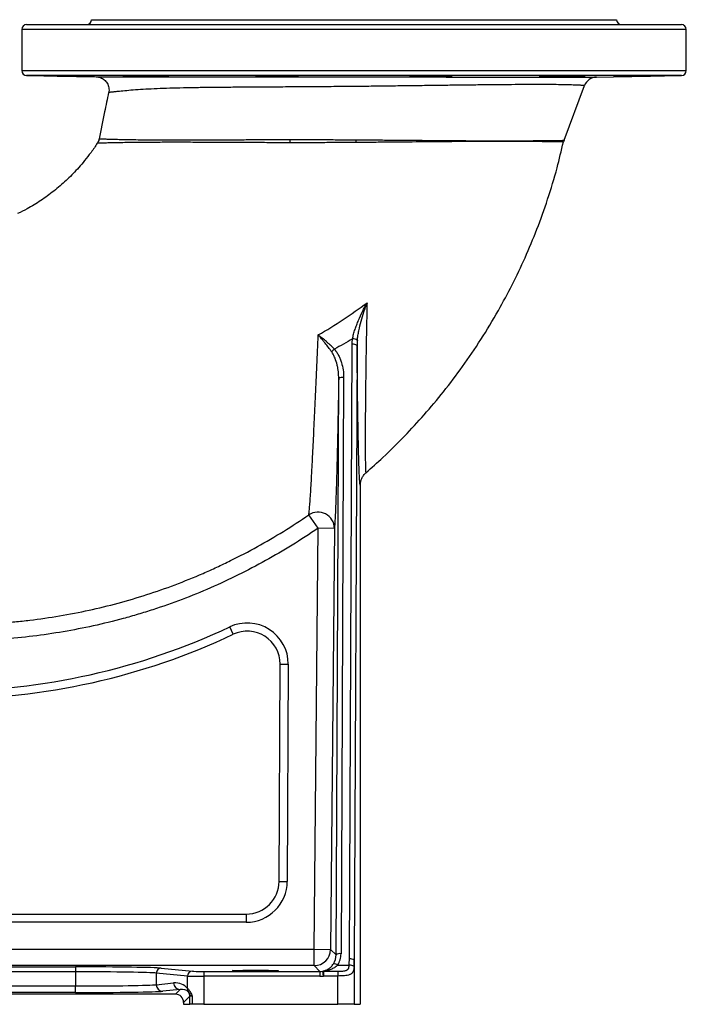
# Model space of a CAD drawing. Header units: millimetres. Extents: x 10 to 1715, y 7 to 2006.
# Tile 12 of 15: x 1308 to 1715, y 7 to 607. Entities that reach past the tile are written whole.
import ezdxf

# ---------------------------------------------------------------- set-up
doc = ezdxf.new("R2010")
doc.units = ezdxf.units.MM

msp = doc.modelspace()

# ---------------------------------------------------------------- linework, layer by layer
at = {"color": 7, "linetype": 'Continuous', "lineweight": 25}
for p, q in [((1352.04, 607.11), (1672.04, 607.11)), ((1309.54, 601.11), (1309.54, 576.06)), ((1312.54, 604.11), (1512.04, 604.11)), ((1512.04, 604.11), (1711.54, 604.11)), ((1714.54, 576.06), (1714.54, 601.11)), ((1312.49, 573.06), (1354.88, 572.32)), ((1381.26, 572.62), (1381.26, 572.93)), ((1456.43, 572.62), (1456.43, 572.94)), ((1477.65, 572.58), (1477.59, 572.62)), ((1567.66, 572.94), (1567.66, 572.62)), ((1642.82, 572.93), (1642.82, 572.62)), ((1659.85, 572.15), (1711.59, 573.06)), ((1640.02, 533.62), (1652.49, 566.96)), ((1362.58, 562.72), (1362.59, 562.72)), ((1509.21, 34.75), (1510.9, 409.29)), ((1513.9, 408.54), (1512.21, 34)), ((1501.12, 37.2), (1502.7, 388.37)), ((1505.7, 389.09), (1504.12, 37.93)), ((1515.88, 323.48), (1515.88, 7.11)), ((1490.09, 297.23), (1484.49, 305.38)), ((1487.77, 40.67), (1490.09, 297.23)), ((1500.08, 297.14), (1490.09, 297.23)), ((1500.08, 297.14), (1497.77, 40.58)), ((1438.45, 232.57), (1436.32, 237.1)), ((1466.38, 82.02), (1466.97, 214.39)), ((1466.97, 214.39), (1471.97, 214.37)), ((1471.97, 214.37), (1471.38, 82)), ((1466.38, 82.02), (1471.38, 82)), ((1184.77, 62.11), (1446.38, 62.11)), ((1446.38, 62.11), (1446.38, 57.11)), ((1446.38, 57.11), (1184.77, 57.11)), ((1123.33, 40.67), (1487.77, 40.67)), ((1487.77, 40.67), (1497.77, 40.58)), ((1487.77, 30.67), (1487.77, 40.67)), ((1497.77, 40.58), (1501.12, 37.2)), ((1487.77, 30.67), (1120.4, 30.67)), ((1491.26, 27.16), (1487.77, 30.67)), ((1502.02, 30.88), (1509.12, 30.88)), ((1512.21, 34), (1512.21, 7.11)), ((1181.77, 29.91), (1342.31, 29.91)), ((1342.31, 26.91), (1181.77, 26.91)), ((1342.31, 29.91), (1342.31, 26.91)), ((1342.31, 26.91), (1342.31, 18.29)), ((1410.58, 24.26), (1391.55, 26.14)), ((1391.55, 26.14), (1391.55, 19.07)), ((1394.51, 29.14), (1413.54, 27.26)), ((1410.58, 16.71), (1410.58, 24.26)), ((1420.43, 27.16), (1491.26, 27.16)), ((1420.43, 27.16), (1420.43, 24.16)), ((1491.26, 24.16), (1420.43, 24.16)), ((1420.43, 24.16), (1420.43, 7.11)), ((1491.26, 27.16), (1491.26, 24.16)), ((1493.47, 24.35), (1492.96, 27.31)), ((1493.47, 27.27), (1493.47, 24.35)), ((1493.47, 27.27), (1502.21, 27.27)), ((1502.21, 24.35), (1493.47, 24.35)), ((1502.21, 27.27), (1502.21, 24.35)), ((1502.21, 7.11), (1502.21, 24.35)), ((1181.77, 18.29), (1342.31, 18.29)), ((1342.31, 14.29), (1342.31, 18.29)), ((1391.55, 19.07), (1402.11, 20.11)), ((1403.2, 13.27), (1120.88, 13.27)), ((1342.31, 14.29), (1181.77, 14.29)), ((1406.05, 16.11), (1395.49, 15.07)), ((1403.2, 13.27), (1406.05, 16.11)), ((1413.43, 12.12), (1413.43, 7.11)), ((1411.93, 12), (1408.2, 8.27)), ((1408.2, 8.27), (1408.2, 7.11)), ((1408.2, 7.11), (1411.93, 7.11)), ((1411.93, 7.11), (1411.93, 12)), ((1413.43, 7.11), (1411.93, 7.11)), ((1420.43, 7.11), (1413.43, 7.11)), ((1420.43, 7.11), (1502.21, 7.11)), ((1512.21, 7.11), (1502.21, 7.11)), ((1512.21, 7.11), (1515.88, 7.11))]:
    msp.add_line(p, q, dxfattribs=at)
at = {"color": 8, "linetype": 'Continuous', "lineweight": 25}
for p, q in [((1512.04, 601.11), (1309.54, 601.11)), ((1714.54, 601.11), (1512.04, 601.11)), ((1309.54, 576.06), (1512.04, 576.06)), ((1512.04, 576.06), (1714.54, 576.06)), ((1512.04, 573.06), (1312.49, 573.06)), ((1711.59, 573.06), (1512.04, 573.06))]:
    msp.add_line(p, q, dxfattribs=at)
at = {"color": 7, "linetype": 'Continuous', "lineweight": 25, "flags": 128}
for points in [[(1354.89, 572.32), (1355.25, 572.32), (1356.97, 572.31), (1359.94, 572.3), (1364.06, 572.29), (1369.26, 572.28), (1375.59, 572.27), (1382.96, 572.27), (1390.99, 572.26), (1399.94, 572.25), (1409.92, 572.25), (1420.76, 572.24), (1431.73, 572.24), (1443.37, 572.24), (1455.78, 572.23), (1468.73, 572.23), (1481.01, 572.22), (1493.67, 572.22), (1506.53, 572.21), (1519.6, 572.2), (1531.88, 572.2), (1544.17, 572.19), (1556.29, 572.19), (1568.23, 572.18), (1579.41, 572.18), (1590.25, 572.17), (1600.6, 572.17), (1610.42, 572.16), (1619.33, 572.16), (1627.59, 572.15), (1635.06, 572.15), (1641.71, 572.15), (1647.28, 572.15), (1651.93, 572.15), (1655.58, 572.15), (1658.17, 572.15), (1659.42, 572.15), (1659.85, 572.15), (1659.85, 572.15)], [(1478.15, 572.68), (1478.16, 572.7), (1477.83, 572.74), (1477.14, 572.77), (1476.11, 572.81), (1474.39, 572.85), (1472.72, 572.88), (1470.83, 572.91), (1468.78, 572.93), (1466.63, 572.95), (1464.44, 572.96), (1462.28, 572.96), (1460.19, 572.96), (1458.25, 572.95), (1456.5, 572.94), (1455, 572.92), (1453.79, 572.89), (1452.91, 572.87), (1452.37, 572.83), (1452.19, 572.8), (1452.39, 572.76), (1452.95, 572.72), (1453.86, 572.68), (1455.08, 572.65), (1456.43, 572.62), (1456.43, 572.62)], [(1571.84, 572.8), (1571.86, 572.81), (1571.52, 572.85), (1570.83, 572.88), (1569.8, 572.9), (1568.08, 572.93), (1566.41, 572.95), (1564.52, 572.96), (1562.47, 572.96), (1560.33, 572.96), (1558.14, 572.95), (1555.97, 572.93), (1553.88, 572.92), (1551.94, 572.89), (1550.2, 572.86), (1548.7, 572.83), (1547.49, 572.79), (1546.6, 572.76), (1546.06, 572.72), (1545.89, 572.68), (1546.49, 572.62), (1546.49, 572.62)]]:
    msp.add_lwpolyline(points, dxfattribs=at)
at = {"color": 7, "linetype": 'Continuous', "lineweight": 25}
for centre, radius, start, end in [((1349.04, 607.11), 3, 270, 0), ((1675.04, 607.11), 3, 180, 270), ((1312.54, 601.11), 3, 90, 180), ((1711.54, 601.11), 3, 0, 90), ((1312.54, 576.06), 3, 180, 269), ((1711.54, 576.06), 3, 271, 0), ((1659.98, 564.15), 8, 91, 159.48975), ((1435.86, 532.96), 37.19, 358.73873, 1.67932), ((1611.87, 531.07), 98.81, 178.34895, 179.30489), ((1573.37, 531.61), 21.11, 174.58675, 177.28444), ((1647.51, 530.81), 8, 159.48984, 167.23214), ((1511.57, 405.6), 3.75, 51.63047, 100.30609), ((1511.09, 407.68), 5.01, 53.68586, 89.74126), ((1508.87, 395.61), 13.85, 129.36885, 138.90502), ((1505, 385.41), 3.74, 79.19984, 127.89098), ((1490.05, 297.04), 10.03, 0.60828, 123.69428), ((1262.04, 607.11), 409, 270, 295.2208), ((1446.97, 214.48), 25, 359.74191, 115.2208), ((1446.97, 214.48), 20, 359.74191, 115.2208), ((1262.04, 607.11), 414, 270, 295.2208), ((1446.38, 82.11), 20, 270, 359.74191), ((1446.38, 82.11), 25, 270, 359.74191), ((1487.77, 40.67), 10, 270.02021, 359.46362), ((1503.42, 34.25), 3.74, 79.19984, 127.89098), ((1499.64, 28.16), 3.62, 48.77201, 91.91678), ((1509.49, 26.1), 4.79, 57.21371, 94.37422), ((1509.88, 31.06), 3.75, 51.63047, 100.30609), ((1394.54, 26.16), 2.99, 90.64059, 180.22778), ((1413.57, 24.27), 2.99, 90.64059, 180.22778), ((1493.13, 26.11), 1.21, 73.41737, 97.94852), ((1395.54, 19.05), 3.98, 179.77222, 269.35941), ((1406.09, 20.1), 3.98, 179.77222, 269.35941), ((1414.33, 16.55), 3.75, 177.52012, 211.40977), ((1413.01, 13.34), 1.27, 120.39839, 179.49586), ((1406.93, 12), 5, 0.01777, 15.69109)]:
    msp.add_arc(centre, radius, start, end, dxfattribs=at)
for centre, major_axis, ratio, start_param, end_param in [((1491.12, 37.3), (-4.03, 9.23), 0.991432, 3.722903, 4.294475), ((1491.12, 38.05), (-5.18, 12), 0.993448, 3.726138, 4.29771), ((1502.21, 35.23), (0, 27.12), 0.258065, 4.551413, 4.694936), ((1502.21, 34.48), (0, 27.12), 0.368664, 4.551413, 4.694936), ((1342.31, 28.98), (53, 0), 0.017455, 0.174533, 1.570796), ((1342.31, 25.98), (50, 0), 0.018502, 0.174533, 1.570796), ((1420.43, 24.28), (10, 0), 0.012219, 3.316126, 4.712389), ((1420.43, 27.28), (7, 0), 0.017455, 3.316126, 4.712389), ((1491.25, 37.16), (-7.04, 7.11), 0.999517, 2.36087, 2.531946), ((1491.25, 37.16), (9.15, -9.24), 0.999698, 5.502463, 5.673539), ((1342.31, 19.23), (50, 0), 0.018851, 4.712389, 6.108652), ((1402.11, 11.11), (9.32, 4.16), 0.862813, 0.190008, 1.203186), ((1342.31, 15.23), (54, 0), 0.017455, 4.712389, 6.108652), ((1403.2, 8.27), (-3.54, -3.54), 0.999695, 2.356347, 3.926839), ((1406.04, 11.11), (5.63, 2.64), 0.774671, 0.208545, 1.221724), ((1416.93, 12), (5, 0), 0.03491, 2.346895, 3.124139)]:
    msp.add_ellipse(centre, major_axis=major_axis, ratio=ratio, start_param=start_param, end_param=end_param, dxfattribs=at)
msp.add_ellipse((1452.04, 27.63), major_axis=(14, 0), ratio=0.017455, dxfattribs=at)
for points, knots in [([(1346.81, 572.62), (1346.41, 572.63), (1345.99, 572.63), (1345.1, 572.65), (1344.63, 572.66), (1343.9, 572.68), (1343.65, 572.68), (1343.14, 572.69), (1342.88, 572.7), (1342.08, 572.71), (1341.54, 572.72), (1340.44, 572.74), (1339.88, 572.75), (1338.73, 572.77), (1338.15, 572.78), (1336.99, 572.8), (1336.41, 572.81), (1335.26, 572.83), (1334.69, 572.84), (1332.99, 572.87), (1331.92, 572.88), (1330.39, 572.9), (1329.9, 572.91), (1328.97, 572.92), (1328.53, 572.93), (1327.71, 572.93), (1327.32, 572.94), (1326.6, 572.95), (1326.28, 572.95), (1325.69, 572.95), (1325.44, 572.96), (1324.99, 572.96), (1324.8, 572.96), (1324.35, 572.96), (1324.2, 572.96), (1324.22, 572.95), (1324.38, 572.94), (1324.85, 572.93), (1325.04, 572.92), (1325.5, 572.91), (1325.77, 572.9), (1326.36, 572.89), (1326.69, 572.88), (1327.42, 572.86), (1327.81, 572.86), (1328.65, 572.84), (1329.09, 572.83), (1330.03, 572.81), (1330.52, 572.8), (1332.05, 572.77), (1333.13, 572.75), (1334.84, 572.72), (1335.41, 572.71), (1336.56, 572.69), (1337.14, 572.68), (1338.3, 572.66), (1338.88, 572.65), (1340.02, 572.63), (1340.58, 572.63), (1341.13, 572.62)], [0, 0, 0, 0, 0.03125, 0.03125, 0.0625, 0.0625, 0.078125, 0.078125, 0.09375, 0.09375, 0.125, 0.125, 0.15625, 0.15625, 0.1875, 0.1875, 0.21875, 0.21875, 0.25, 0.25, 0.3125, 0.3125, 0.34375, 0.34375, 0.375, 0.375, 0.40625, 0.40625, 0.4375, 0.4375, 0.46875, 0.46875, 0.5, 0.5, 0.5625, 0.5625, 0.625, 0.625, 0.65625, 0.65625, 0.6875, 0.6875, 0.71875, 0.71875, 0.75, 0.75, 0.78125, 0.78125, 0.8125, 0.8125, 0.875, 0.875, 0.90625, 0.90625, 0.9375, 0.9375, 0.96875, 0.96875, 1, 1, 1, 1]), ([(1341.13, 572.62), (1341.88, 572.6), (1342.63, 572.59), (1343.75, 572.57), (1344.13, 572.57), (1344.88, 572.55), (1345.25, 572.55), (1346.34, 572.53), (1347.05, 572.52), (1348.08, 572.5), (1348.41, 572.5), (1349.05, 572.49), (1349.36, 572.48), (1349.96, 572.47), (1350.25, 572.47), (1350.8, 572.46), (1351.06, 572.46), (1351.8, 572.45), (1352.23, 572.45), (1352.79, 572.44), (1352.95, 572.44), (1353.25, 572.44), (1353.38, 572.44), (1353.72, 572.44), (1353.87, 572.44), (1353.95, 572.44)], [0, 0, 0, 0, 0.125, 0.125, 0.1875, 0.1875, 0.25, 0.25, 0.375, 0.375, 0.4375, 0.4375, 0.5, 0.5, 0.5625, 0.5625, 0.625, 0.625, 0.75, 0.75, 0.8125, 0.8125, 0.875, 0.875, 1, 1, 1, 1]), ([(1353.87, 572.45), (1353.87, 572.45), (1353.85, 572.46), (1352.58, 572.5), (1350.55, 572.54), (1348.59, 572.58), (1347.13, 572.61), (1346.81, 572.62)], [0, 0, 0, 0, 0.195156, 0.471798, 0.64492, 0.92167, 1, 1, 1, 1]), ([(1355.24, 572.3), (1355.41, 572.29), (1355.95, 572.25), (1356.93, 572.04), (1358.14, 571.6), (1359.31, 570.93), (1360.36, 570.06), (1361.27, 569.01), (1362, 567.78), (1362.52, 566.39), (1362.76, 564.86), (1362.77, 563.62), (1362.59, 562.91), (1362.54, 562.73)], [0, 0, 0, 0, 0.0370429, 0.1203908, 0.2186028, 0.3193611, 0.4159482, 0.5160226, 0.6216769, 0.7301665, 0.8400664, 0.959774, 1, 1, 1, 1]), ([(1396.75, 572.62), (1396.69, 572.62), (1396.62, 572.63), (1396.45, 572.63), (1396.36, 572.64), (1396.06, 572.65), (1395.83, 572.66), (1395.29, 572.68), (1394.99, 572.69), (1394.31, 572.71), (1393.94, 572.72), (1393.34, 572.74), (1393.14, 572.74), (1392.71, 572.75), (1392.49, 572.76), (1391.82, 572.77), (1391.35, 572.78), (1390.61, 572.8), (1390.36, 572.8), (1389.85, 572.81), (1389.58, 572.82), (1388.78, 572.83), (1388.24, 572.84), (1387.13, 572.86), (1386.57, 572.86), (1385.71, 572.88), (1385.42, 572.88), (1384.84, 572.89), (1384.55, 572.89), (1383.68, 572.9), (1383.1, 572.91), (1382.24, 572.92), (1381.96, 572.92), (1381.39, 572.93), (1381.1, 572.93), (1379.69, 572.94), (1378.62, 572.95), (1377.36, 572.95), (1377.11, 572.95), (1376.63, 572.96), (1376.39, 572.96), (1375.7, 572.96), (1375.27, 572.96), (1374.65, 572.96), (1374.46, 572.96), (1374.07, 572.96), (1373.89, 572.96), (1373.36, 572.96), (1373.04, 572.95), (1372.47, 572.95), (1372.22, 572.95), (1371.78, 572.94), (1371.6, 572.93), (1371.31, 572.93), (1371.21, 572.92), (1371.08, 572.91), (1371.05, 572.9), (1371.08, 572.88), (1371.25, 572.87), (1371.74, 572.84), (1371.94, 572.83), (1372.41, 572.81), (1372.68, 572.8), (1373.29, 572.78), (1373.62, 572.77), (1374.36, 572.75), (1374.76, 572.74), (1375.6, 572.72), (1376.05, 572.71), (1376.99, 572.69), (1377.49, 572.68), (1379.03, 572.65), (1380.12, 572.63), (1381.26, 572.62)], [0, 0, 0, 0, 0.015625, 0.015625, 0.03125, 0.03125, 0.0625, 0.0625, 0.09375, 0.09375, 0.125, 0.125, 0.140625, 0.140625, 0.15625, 0.15625, 0.1875, 0.1875, 0.203125, 0.203125, 0.21875, 0.21875, 0.25, 0.25, 0.28125, 0.28125, 0.296875, 0.296875, 0.3125, 0.3125, 0.34375, 0.34375, 0.359375, 0.359375, 0.375, 0.375, 0.4375, 0.4375, 0.453125, 0.453125, 0.46875, 0.46875, 0.5, 0.5, 0.515625, 0.515625, 0.53125, 0.53125, 0.5625, 0.5625, 0.59375, 0.59375, 0.625, 0.625, 0.65625, 0.65625, 0.6875, 0.6875, 0.75, 0.75, 0.78125, 0.78125, 0.8125, 0.8125, 0.84375, 0.84375, 0.875, 0.875, 0.90625, 0.90625, 0.9375, 0.9375, 1, 1, 1, 1]), ([(1381.26, 572.62), (1381.64, 572.61), (1382.04, 572.6), (1382.89, 572.58), (1383.33, 572.57), (1384.23, 572.56), (1384.69, 572.55), (1385.64, 572.53), (1386.13, 572.53), (1387.61, 572.5), (1388.59, 572.49), (1390.58, 572.47), (1391.54, 572.46), (1392.92, 572.45), (1393.37, 572.45), (1394.23, 572.44), (1394.64, 572.44), (1395.42, 572.44), (1395.79, 572.44), (1396.49, 572.44), (1396.82, 572.44), (1397.41, 572.44), (1397.68, 572.44), (1398.16, 572.45), (1398.37, 572.45), (1398.91, 572.46), (1399.14, 572.47), (1399.24, 572.48)], [0, 0, 0, 0, 0.0625, 0.0625, 0.125, 0.125, 0.1875, 0.1875, 0.25, 0.25, 0.375, 0.375, 0.5, 0.5, 0.5625, 0.5625, 0.625, 0.625, 0.6875, 0.6875, 0.75, 0.75, 0.8125, 0.8125, 0.875, 0.875, 1, 1, 1, 1]), ([(1399.17, 572.5), (1399.16, 572.51), (1399.14, 572.54), (1398.03, 572.58), (1397.02, 572.61), (1396.75, 572.62)], [0, 0, 0, 0, 0.341856, 0.827183, 1, 1, 1, 1]), ([(1456.43, 572.62), (1456.64, 572.61), (1456.9, 572.6), (1457.51, 572.57), (1457.86, 572.56), (1458.65, 572.54), (1459.08, 572.53), (1460.01, 572.52), (1460.51, 572.51), (1461.57, 572.49), (1462.12, 572.48), (1463.26, 572.47), (1463.85, 572.46), (1465.06, 572.45), (1465.67, 572.45), (1466.9, 572.44), (1467.52, 572.44), (1468.75, 572.44), (1469.35, 572.44), (1470.52, 572.44), (1471.1, 572.44), (1472.21, 572.44), (1472.74, 572.45), (1473.73, 572.45), (1474.19, 572.46), (1475.06, 572.47), (1475.45, 572.48), (1476.15, 572.49), (1476.45, 572.5), (1476.98, 572.52), (1477.4, 572.54), (1477.63, 572.56), (1477.69, 572.57)], [0, 0, 0, 0, 0.0625, 0.0625, 0.125, 0.125, 0.1875, 0.1875, 0.25, 0.25, 0.3125, 0.3125, 0.375, 0.375, 0.4375, 0.4375, 0.5, 0.5, 0.5625, 0.5625, 0.625, 0.625, 0.6875, 0.6875, 0.75, 0.75, 0.8125, 0.8125, 0.875, 0.875, 0.9375, 1, 1, 1, 1]), ([(1477.59, 572.62), (1477.72, 572.62), (1477.83, 572.63), (1478.02, 572.64), (1478.08, 572.65), (1478.13, 572.66)], [0, 0, 0, 0, 0.5, 0.5, 1, 1, 1, 1]), ([(1546.49, 572.62), (1546.38, 572.6), (1546.33, 572.59), (1546.35, 572.57), (1546.42, 572.56), (1546.62, 572.54), (1546.7, 572.54), (1546.9, 572.53), (1547.01, 572.52), (1547.39, 572.51), (1547.7, 572.5), (1548.25, 572.49), (1548.44, 572.48), (1548.86, 572.47), (1549.09, 572.47), (1549.78, 572.46), (1550.29, 572.45), (1551.11, 572.45), (1551.39, 572.45), (1551.98, 572.44), (1552.28, 572.44), (1553.19, 572.44), (1553.83, 572.44), (1554.81, 572.44), (1555.15, 572.44), (1555.82, 572.44), (1556.15, 572.44), (1557.16, 572.44), (1557.84, 572.45), (1558.86, 572.45), (1559.2, 572.45), (1559.86, 572.46), (1560.51, 572.47), (1561.15, 572.47), (1561.78, 572.48), (1562.09, 572.49), (1563, 572.5), (1563.57, 572.51), (1564.37, 572.52), (1564.63, 572.53), (1565.12, 572.54), (1565.36, 572.54), (1566.03, 572.56), (1566.43, 572.57), (1567.13, 572.59), (1567.42, 572.6), (1567.66, 572.62)], [0, 0, 0, 0, 0.0625, 0.0625, 0.125, 0.125, 0.15625, 0.15625, 0.1875, 0.1875, 0.25, 0.25, 0.28125, 0.28125, 0.3125, 0.3125, 0.375, 0.375, 0.40625, 0.40625, 0.4375, 0.4375, 0.5, 0.5, 0.53125, 0.53125, 0.5625, 0.5625, 0.625, 0.625, 0.65625, 0.65625, 0.6875, 0.71875, 0.71875, 0.75, 0.75, 0.8125, 0.8125, 0.84375, 0.84375, 0.875, 0.875, 0.9375, 0.9375, 1, 1, 1, 1]), ([(1567.66, 572.62), (1567.95, 572.62), (1568.23, 572.63), (1568.77, 572.64), (1569.02, 572.65), (1569.73, 572.67), (1570.15, 572.68), (1570.68, 572.7), (1570.85, 572.71), (1571.13, 572.72), (1571.26, 572.73), (1571.59, 572.75), (1571.74, 572.76), (1571.82, 572.78)], [0, 0, 0, 0, 0.125, 0.125, 0.25, 0.25, 0.5, 0.5, 0.625, 0.625, 0.75, 0.75, 1, 1, 1, 1]), ([(1627.33, 572.62), (1627.11, 572.61), (1626.91, 572.6), (1626.52, 572.59), (1626.34, 572.59), (1625.85, 572.57), (1625.58, 572.56), (1625.14, 572.54), (1624.99, 572.53), (1624.84, 572.51), (1624.81, 572.51), (1624.78, 572.5), (1624.78, 572.49), (1624.83, 572.48), (1624.92, 572.47), (1625.15, 572.46), (1625.25, 572.46), (1625.46, 572.45), (1625.59, 572.45), (1626, 572.45), (1626.33, 572.44), (1626.9, 572.44), (1627.11, 572.44), (1627.54, 572.44), (1627.77, 572.44), (1628.49, 572.44), (1629.01, 572.44), (1629.85, 572.44), (1630.14, 572.44), (1630.74, 572.45), (1631.04, 572.45), (1631.97, 572.45), (1632.61, 572.46), (1633.61, 572.47), (1633.94, 572.47), (1634.61, 572.48), (1635.29, 572.49), (1635.96, 572.5), (1636.64, 572.51), (1636.98, 572.51), (1637.99, 572.53), (1638.65, 572.54), (1639.61, 572.55), (1639.93, 572.56), (1640.55, 572.57), (1640.86, 572.58), (1641.75, 572.59), (1642.3, 572.6), (1642.82, 572.62)], [0, 0, 0, 0, 0.03125, 0.03125, 0.0625, 0.0625, 0.125, 0.125, 0.1875, 0.1875, 0.21875, 0.21875, 0.25, 0.25, 0.3125, 0.3125, 0.34375, 0.34375, 0.375, 0.375, 0.4375, 0.4375, 0.46875, 0.46875, 0.5, 0.5, 0.5625, 0.5625, 0.59375, 0.59375, 0.625, 0.625, 0.6875, 0.6875, 0.71875, 0.71875, 0.75, 0.78125, 0.78125, 0.8125, 0.8125, 0.875, 0.875, 0.90625, 0.90625, 0.9375, 0.9375, 1, 1, 1, 1]), ([(1652.98, 572.9), (1652.99, 572.9), (1653.03, 572.91), (1652.71, 572.93), (1652.03, 572.95), (1650.9, 572.96), (1649.4, 572.96), (1647.58, 572.96), (1645.69, 572.95), (1643.63, 572.93), (1641.47, 572.91), (1639.27, 572.89), (1637.09, 572.86), (1635, 572.83), (1633.04, 572.79), (1631.29, 572.75), (1629.78, 572.71), (1628.57, 572.68), (1627.76, 572.64), (1627.46, 572.62), (1627.33, 572.62)], [0, 0, 0, 0, 0.023515, 0.081196, 0.13887, 0.196543, 0.268473, 0.326138, 0.383803, 0.441468, 0.499133, 0.556801, 0.61447, 0.672145, 0.729821, 0.787504, 0.845188, 0.902876, 0.960563, 1, 1, 1, 1]), ([(1642.82, 572.62), (1643.49, 572.63), (1644.13, 572.64), (1645.4, 572.66), (1646.02, 572.67), (1647.19, 572.7), (1647.74, 572.71), (1648.53, 572.72), (1648.78, 572.73), (1649.28, 572.74), (1649.52, 572.75), (1650.19, 572.77), (1650.6, 572.78), (1651.15, 572.79), (1651.32, 572.8), (1651.64, 572.81), (1651.8, 572.82), (1652.48, 572.84), (1652.83, 572.86), (1652.96, 572.88)], [0, 0, 0, 0, 0.125, 0.125, 0.25, 0.25, 0.375, 0.375, 0.4375, 0.4375, 0.5, 0.5, 0.625, 0.625, 0.6875, 0.6875, 0.75, 0.75, 1, 1, 1, 1]), ([(1677.28, 572.62), (1676.64, 572.6), (1676.03, 572.59), (1675.15, 572.58), (1674.87, 572.57), (1674.32, 572.56), (1674.06, 572.55), (1673.3, 572.54), (1672.83, 572.53), (1671.99, 572.51), (1671.62, 572.5), (1671.16, 572.49), (1671.02, 572.48), (1670.76, 572.47), (1670.65, 572.47), (1670.35, 572.46), (1670.22, 572.45), (1670.11, 572.45), (1670.08, 572.45), (1670.07, 572.44), (1670.08, 572.44), (1670.16, 572.44), (1670.28, 572.44), (1670.63, 572.44), (1670.87, 572.44), (1671.45, 572.44), (1671.8, 572.45), (1672.4, 572.45), (1672.61, 572.45), (1673.06, 572.46), (1673.3, 572.46), (1674.04, 572.47), (1674.57, 572.48), (1675.43, 572.49), (1675.73, 572.5), (1676.33, 572.51), (1676.95, 572.52), (1677.58, 572.53), (1678.23, 572.54), (1678.57, 572.54), (1679.57, 572.56), (1680.24, 572.57), (1681.25, 572.59), (1681.59, 572.59), (1682.27, 572.6), (1682.61, 572.61), (1682.95, 572.62)], [0, 0, 0, 0, 0.0625, 0.0625, 0.09375, 0.09375, 0.125, 0.125, 0.1875, 0.1875, 0.25, 0.25, 0.28125, 0.28125, 0.3125, 0.3125, 0.375, 0.375, 0.40625, 0.40625, 0.4375, 0.4375, 0.5, 0.5, 0.5625, 0.5625, 0.625, 0.625, 0.65625, 0.65625, 0.6875, 0.6875, 0.75, 0.75, 0.78125, 0.78125, 0.8125, 0.84375, 0.84375, 0.875, 0.875, 0.9375, 0.9375, 0.96875, 0.96875, 1, 1, 1, 1]), ([(1699.83, 572.95), (1699.84, 572.95), (1699.88, 572.96), (1699.55, 572.96), (1698.87, 572.96), (1697.75, 572.95), (1696.25, 572.93), (1694.42, 572.91), (1692.53, 572.89), (1690.47, 572.86), (1688.31, 572.82), (1686.11, 572.79), (1683.93, 572.75), (1681.84, 572.71), (1679.5, 572.67), (1678.12, 572.64), (1677.28, 572.62)], [0, 0, 0, 0, 0.0287991, 0.0990589, 0.1693128, 0.2395666, 0.3271729, 0.3974392, 0.4677056, 0.5379716, 0.6082377, 0.6785106, 0.7487836, 0.8190643, 0.889345, 1, 1, 1, 1]), ([(1682.95, 572.62), (1683.41, 572.62), (1683.88, 572.63), (1684.83, 572.65), (1685.3, 572.66), (1686.26, 572.67), (1686.74, 572.68), (1687.7, 572.7), (1688.18, 572.7), (1689.62, 572.73), (1690.55, 572.75), (1691.9, 572.77), (1692.34, 572.78), (1693.21, 572.8), (1693.62, 572.8), (1694.43, 572.82), (1694.81, 572.83), (1695.55, 572.84), (1695.9, 572.85), (1696.91, 572.87), (1697.5, 572.88), (1698.24, 572.9), (1698.47, 572.91), (1698.88, 572.92), (1699.06, 572.92), (1699.51, 572.93), (1699.71, 572.94), (1699.81, 572.95)], [0, 0, 0, 0, 0.0625, 0.0625, 0.125, 0.125, 0.1875, 0.1875, 0.25, 0.25, 0.375, 0.375, 0.4375, 0.4375, 0.5, 0.5, 0.5625, 0.5625, 0.625, 0.625, 0.75, 0.75, 0.8125, 0.8125, 0.875, 0.875, 1, 1, 1, 1]), ([(1362.49, 562.74), (1361.68, 558.8), (1359.76, 549.41), (1357.83, 540.02), (1356.71, 534.58)], [0, 0, 0, 0, 0.420106, 1, 1, 1, 1]), ([(1356.69, 534.59), (1356.61, 534.23), (1356.44, 533.41), (1356.04, 532.5), (1355.68, 531.99), (1355.59, 531.87)], [0, 0, 0, 0, 0.368758, 0.848529, 1, 1, 1, 1]), ([(1473.04, 534.05), (1479.64, 534.05), (1486.29, 534.04), (1494.63, 534.01), (1496.3, 534.01), (1499.65, 534), (1501.33, 533.99), (1506.36, 533.96), (1509.73, 533.94), (1513.1, 533.92)], [0, 0, 0, 0, 0.5, 0.5, 0.625, 0.625, 0.75, 0.75, 1, 1, 1, 1]), ([(1355.59, 531.87), (1355.31, 531.43), (1353.81, 529.01), (1350.92, 525.06), (1347.13, 520.24), (1343.55, 516.13), (1340.07, 512.47), (1335.37, 507.91), (1329.15, 502.57), (1321.22, 496.84), (1313.84, 492.25), (1308.99, 489.87), (1307.04, 488.91)], [0, 0, 0, 0, 0.0239, 0.129979, 0.223408, 0.304097, 0.378984, 0.453877, 0.603557, 0.752964, 0.900797, 1, 1, 1, 1]), ([(1513.07, 532.27), (1509.7, 532.25), (1506.34, 532.23), (1501.31, 532.2), (1499.63, 532.19), (1496.29, 532.18), (1494.62, 532.17), (1486.28, 532.14), (1479.65, 532.14), (1473.04, 532.14)], [0, 0, 0, 0, 0.25, 0.25, 0.375, 0.375, 0.5, 0.5, 1, 1, 1, 1]), ([(1552.28, 532.62), (1545.96, 532.56), (1539.53, 532.49), (1529.73, 532.4), (1526.44, 532.38), (1519.79, 532.32), (1516.44, 532.3), (1513.07, 532.27)], [0, 0, 0, 0, 0.5, 0.5, 0.75, 0.75, 1, 1, 1, 1]), ([(1513.1, 533.92), (1516.48, 533.9), (1519.84, 533.88), (1526.49, 533.83), (1529.79, 533.8), (1536.33, 533.75), (1539.57, 533.72), (1546, 533.66), (1549.19, 533.63), (1552.35, 533.61)], [0, 0, 0, 0, 0.25, 0.25, 0.5, 0.5, 0.75, 0.75, 1, 1, 1, 1]), ([(1519.27, 331.07), (1522.76, 334.14), (1530.87, 341.28), (1542.71, 353.06), (1555.03, 366.41), (1566.84, 380.54), (1578.41, 395.83), (1589.6, 412.32), (1599.66, 428.99), (1608.6, 445.65), (1616.46, 462.17), (1623.72, 479.55), (1630.25, 497.84), (1635.67, 515.58), (1638.4, 527.34), (1639.62, 532.6)], [0, 0, 0, 0, 0.0584309, 0.1358404, 0.209685, 0.2867986, 0.3671318, 0.4506211, 0.5371738, 0.6115933, 0.6881751, 0.767027, 0.8482799, 0.9320903, 1, 1, 1, 1]), ([(1639.71, 532.58), (1639.7, 532.58), (1639.56, 532.58), (1639.02, 532.6), (1638.61, 532.61), (1637.55, 532.63), (1636.89, 532.64), (1635.31, 532.66), (1634.4, 532.68), (1633.09, 532.7), (1632.83, 532.7), (1632.27, 532.71), (1631.99, 532.71), (1631.11, 532.72), (1630.5, 532.73), (1628.57, 532.76), (1627.17, 532.77), (1624.16, 532.8), (1622.54, 532.82), (1619.09, 532.84), (1617.26, 532.85), (1614.34, 532.87), (1613.33, 532.87), (1611.28, 532.88), (1610.22, 532.88), (1606.99, 532.89), (1604.74, 532.89), (1601.26, 532.89), (1600.08, 532.89), (1597.67, 532.89), (1596.45, 532.89), (1592.71, 532.88), (1590.14, 532.88), (1584.83, 532.86), (1582.1, 532.84), (1577.87, 532.82), (1576.44, 532.81), (1573.55, 532.79), (1572.09, 532.78), (1567.67, 532.74), (1564.67, 532.72), (1558.56, 532.67), (1555.45, 532.64), (1552.28, 532.62)], [0, 0, 0, 0, 0.0625, 0.0625, 0.125, 0.125, 0.1875, 0.1875, 0.25, 0.25, 0.265625, 0.265625, 0.28125, 0.28125, 0.3125, 0.3125, 0.375, 0.375, 0.4375, 0.4375, 0.5, 0.5, 0.53125, 0.53125, 0.5625, 0.5625, 0.625, 0.625, 0.65625, 0.65625, 0.6875, 0.6875, 0.75, 0.75, 0.8125, 0.8125, 0.84375, 0.84375, 0.875, 0.875, 0.9375, 0.9375, 1, 1, 1, 1]), ([(1552.35, 533.61), (1555.52, 533.58), (1558.63, 533.55), (1564.71, 533.5), (1567.69, 533.48), (1573.53, 533.43), (1576.39, 533.42), (1580.58, 533.39), (1581.96, 533.38), (1584.69, 533.37), (1586.04, 533.36), (1588.71, 533.35), (1590.03, 533.34), (1592.64, 533.33), (1593.92, 533.33), (1596.44, 533.33), (1597.68, 533.33), (1600.1, 533.32), (1601.29, 533.32), (1604.78, 533.32), (1607.02, 533.33), (1610.23, 533.33), (1611.27, 533.34), (1613.32, 533.35), (1614.31, 533.35), (1617.24, 533.36), (1619.09, 533.37), (1621.29, 533.39), (1621.72, 533.39), (1622.57, 533.4), (1622.99, 533.4), (1624.23, 533.41), (1625.02, 533.42), (1627.31, 533.44), (1628.72, 533.46), (1631.3, 533.48), (1632.47, 533.5), (1634.56, 533.53), (1635.49, 533.54), (1636.7, 533.56), (1637.07, 533.56), (1637.75, 533.58), (1638.06, 533.58), (1638.89, 533.6), (1639.31, 533.6), (1639.87, 533.61), (1640.01, 533.62), (1640.02, 533.62)], [0, 0, 0, 0, 0.0625, 0.0625, 0.125, 0.125, 0.1875, 0.1875, 0.21875, 0.21875, 0.25, 0.25, 0.28125, 0.28125, 0.3125, 0.3125, 0.34375, 0.34375, 0.375, 0.375, 0.4375, 0.4375, 0.46875, 0.46875, 0.5, 0.5, 0.5625, 0.5625, 0.578125, 0.578125, 0.59375, 0.59375, 0.625, 0.625, 0.6875, 0.6875, 0.75, 0.75, 0.8125, 0.8125, 0.84375, 0.84375, 0.875, 0.875, 0.9375, 0.9375, 1, 1, 1, 1]), ([(1490.27, 415.01), (1495.42, 417.97), (1500.48, 421.09), (1510.38, 427.64), (1515.22, 431.07), (1519.95, 434.64)], [0, 0, 0, 0, 0.5, 0.5, 1, 1, 1, 1]), ([(1511.11, 412.69), (1511.3, 413.64), (1511.53, 414.59), (1512.05, 416.48), (1512.34, 417.41), (1512.97, 419.28), (1513.31, 420.21), (1514.02, 422.06), (1514.4, 422.99), (1515.57, 425.74), (1516.4, 427.55), (1517.69, 430.23), (1518.13, 431.11), (1518.81, 432.44), (1519.03, 432.88), (1519.38, 433.54), (1519.49, 433.76), (1519.72, 434.2), (1519.84, 434.42), (1519.95, 434.64)], [0, 0, 0, 0, 0.125, 0.125, 0.25, 0.25, 0.375, 0.375, 0.5, 0.5, 0.75, 0.75, 0.875, 0.875, 0.9375, 0.9375, 0.96875, 0.96875, 1, 1, 1, 1]), ([(1514.06, 411.71), (1514.16, 412.71), (1514.29, 413.69), (1514.61, 415.65), (1514.79, 416.62), (1515.4, 419.53), (1515.88, 421.45), (1516.92, 425.27), (1517.49, 427.17), (1518.38, 429.99), (1518.69, 430.93), (1519.15, 432.32), (1519.31, 432.79), (1519.55, 433.48), (1519.63, 433.71), (1519.79, 434.18), (1519.87, 434.41), (1519.95, 434.64)], [0, 0, 0, 0, 0.125, 0.125, 0.25, 0.25, 0.5, 0.5, 0.75, 0.75, 0.875, 0.875, 0.9375, 0.9375, 0.96875, 0.96875, 1, 1, 1, 1]), ([(1519.95, 434.64), (1519.88, 431.39), (1519.82, 428.17), (1519.69, 421.79), (1519.63, 418.63), (1519.46, 409.24), (1519.35, 403.18), (1519.18, 391.48), (1519.1, 385.84), (1518.98, 375.04), (1518.94, 369.87), (1518.88, 360.1), (1518.86, 355.61), (1518.86, 349.52), (1518.86, 347.6), (1518.87, 344.9), (1518.88, 344.03), (1518.89, 342.36), (1518.89, 341.55), (1518.91, 339.24), (1518.93, 337.86), (1518.97, 335.44), (1519, 334.39), (1519.05, 333.11), (1519.06, 332.74), (1519.09, 332.25), (1519.1, 332.1), (1519.12, 331.82), (1519.14, 331.7), (1519.19, 331.16), (1519.25, 330.96), (1519.31, 331.02)], [0, 0, 0, 0, 0.0625, 0.0625, 0.125, 0.125, 0.25, 0.25, 0.375, 0.375, 0.5, 0.5, 0.625, 0.625, 0.6875, 0.6875, 0.71875, 0.71875, 0.75, 0.75, 0.8125, 0.8125, 0.875, 0.875, 0.90625, 0.90625, 0.921875, 0.921875, 0.9375, 0.9375, 1, 1, 1, 1]), ([(1484.49, 305.38), (1484.57, 306.04), (1484.67, 306.88), (1484.87, 308.87), (1484.97, 310.02), (1485.18, 312.62), (1485.28, 314.05), (1485.5, 317.14), (1485.6, 318.79), (1485.93, 324.08), (1486.15, 328.02), (1486.44, 333.43), (1486.5, 334.53), (1486.62, 336.77), (1486.68, 337.91), (1486.85, 341.38), (1486.97, 343.76), (1487.33, 351.09), (1487.57, 356.24), (1487.95, 364.32), (1488.07, 367.08), (1488.33, 372.71), (1488.46, 375.59), (1488.87, 384.32), (1489.14, 390.28), (1489.7, 402.46), (1489.98, 408.68), (1490.27, 415.01)], [0, 0, 0, 0, 0.0625, 0.0625, 0.125, 0.125, 0.1875, 0.1875, 0.25, 0.25, 0.375, 0.375, 0.40625, 0.40625, 0.4375, 0.4375, 0.5, 0.5, 0.625, 0.625, 0.6875, 0.6875, 0.75, 0.75, 0.875, 0.875, 1, 1, 1, 1]), ([(1498.43, 404.71), (1497.78, 405.63), (1497.11, 406.53), (1495.75, 408.3), (1495.05, 409.17), (1494.01, 410.46), (1493.66, 410.89), (1492.97, 411.74), (1492.62, 412.16), (1491.94, 412.99), (1491.6, 413.39), (1491.1, 414), (1490.93, 414.21), (1490.68, 414.51), (1490.6, 414.61), (1490.43, 414.81), (1490.35, 414.91), (1490.27, 415.01)], [0, 0, 0, 0, 0.25, 0.25, 0.5, 0.5, 0.625, 0.625, 0.75, 0.75, 0.875, 0.875, 0.9375, 0.9375, 0.96875, 0.96875, 1, 1, 1, 1]), ([(1500.08, 406.32), (1499.33, 407.13), (1498.53, 407.91), (1497.32, 409.05), (1496.9, 409.43), (1496.07, 410.18), (1495.65, 410.55), (1494.39, 411.64), (1493.55, 412.34), (1492.31, 413.36), (1491.9, 413.69), (1491.28, 414.19), (1491.08, 414.36), (1490.67, 414.68), (1490.47, 414.85), (1490.27, 415.01)], [0, 0, 0, 0, 0.25, 0.25, 0.375, 0.375, 0.5, 0.5, 0.75, 0.75, 0.875, 0.875, 0.9375, 0.9375, 1, 1, 1, 1]), ([(1514.99, 338.07), (1514.99, 338.14), (1514.93, 339.83), (1514.83, 343.84), (1514.67, 350.65), (1514.51, 358.92), (1514.35, 368.7), (1514.2, 379.3), (1514.08, 389.67), (1513.98, 399.45), (1513.93, 405.51), (1513.9, 408.54)], [0, 0, 0, 0, 0.004204, 0.113393, 0.222597, 0.361593, 0.500612, 0.643555, 0.786517, 0.893256, 1, 1, 1, 1]), ([(1502.7, 388.37), (1502.71, 389.8), (1502.64, 391.22), (1502.4, 393.35), (1502.3, 394.06), (1502.05, 395.47), (1501.91, 396.17), (1501.41, 398.24), (1500.99, 399.6), (1500.18, 401.58), (1499.88, 402.24), (1499.22, 403.51), (1498.85, 404.13), (1498.43, 404.71)], [0, 0, 0, 0, 0.25, 0.25, 0.375, 0.375, 0.5, 0.5, 0.75, 0.75, 0.875, 0.875, 1, 1, 1, 1]), ([(1500.08, 406.32), (1500.6, 405.73), (1501.07, 405.11), (1501.93, 403.82), (1502.32, 403.15), (1502.85, 402.12), (1503.02, 401.77), (1503.34, 401.07), (1503.49, 400.71), (1503.92, 399.63), (1504.17, 398.9), (1504.84, 396.7), (1505.17, 395.21), (1505.6, 392.18), (1505.71, 390.63), (1505.7, 389.09)], [0, 0, 0, 0, 0.125, 0.125, 0.25, 0.25, 0.3125, 0.3125, 0.375, 0.375, 0.5, 0.5, 0.75, 0.75, 1, 1, 1, 1]), ([(1502.7, 388.37), (1502.61, 382.94), (1502.52, 377.65), (1502.32, 367.39), (1502.22, 362.4), (1502.02, 352.77), (1501.91, 348.11), (1501.75, 341.38), (1501.7, 339.18), (1501.61, 335.96), (1501.59, 334.89), (1501.53, 332.79), (1501.5, 331.75), (1501.36, 326.64), (1501.25, 322.83), (1501.02, 315.8), (1500.9, 312.57), (1500.75, 308.95), (1500.72, 308.25), (1500.67, 306.88), (1500.64, 306.22), (1500.55, 304.32), (1500.49, 303.15), (1500.37, 301.03), (1500.31, 300.08), (1500.2, 298.43), (1500.14, 297.72), (1500.08, 297.14)], [0, 0, 0, 0, 0.125, 0.125, 0.25, 0.25, 0.375, 0.375, 0.4375, 0.4375, 0.46875, 0.46875, 0.5, 0.5, 0.625, 0.625, 0.75, 0.75, 0.78125, 0.78125, 0.8125, 0.8125, 0.875, 0.875, 0.9375, 0.9375, 1, 1, 1, 1]), ([(1515.88, 323.48), (1515.88, 324.19), (1515.96, 324.9), (1516.18, 325.94), (1516.28, 326.28), (1516.5, 326.96), (1516.63, 327.29), (1517.07, 328.26), (1517.43, 328.87), (1518.07, 329.73), (1518.3, 330.01), (1518.66, 330.4), (1518.79, 330.53), (1519.05, 330.78), (1519.18, 330.9), (1519.31, 331.02)], [0, 0, 0, 0, 0.25, 0.25, 0.375, 0.375, 0.5, 0.5, 0.75, 0.75, 0.875, 0.875, 0.9375, 0.9375, 1, 1, 1, 1]), ([(1203.83, 238.52), (1216.13, 238.52), (1228.43, 238.52), (1246.88, 238.52), (1253.03, 238.52), (1260.71, 238.52), (1262.25, 238.52), (1265.32, 238.52), (1266.86, 238.52), (1269.94, 238.52), (1271.47, 238.53), (1274.55, 238.56), (1276.08, 238.58), (1283.77, 238.75), (1289.91, 239.03), (1299.12, 239.68), (1302.19, 239.93), (1308.33, 240.51), (1311.38, 240.84), (1326.62, 242.65), (1338.65, 244.68), (1362.42, 249.87), (1374.15, 253.03), (1397.31, 260.49), (1408.74, 264.8), (1422.84, 270.92), (1425.65, 272.18), (1431.24, 274.77), (1434.01, 276.1), (1442.29, 280.18), (1447.74, 283.03), (1458.49, 288.97), (1463.79, 292.07), (1474.25, 298.53), (1479.4, 301.89), (1484.49, 305.38)], [0, 0, 0, 0, 0.125, 0.125, 0.1875, 0.1875, 0.203125, 0.203125, 0.21875, 0.21875, 0.234375, 0.234375, 0.25, 0.25, 0.3125, 0.3125, 0.34375, 0.34375, 0.375, 0.375, 0.5, 0.5, 0.625, 0.625, 0.75, 0.75, 0.78125, 0.78125, 0.8125, 0.8125, 0.875, 0.875, 0.9375, 0.9375, 1, 1, 1, 1]), ([(1490.09, 297.23), (1484.89, 293.66), (1479.63, 290.23), (1468.97, 283.64), (1463.57, 280.49), (1452.64, 274.45), (1447.12, 271.55), (1435.94, 266.02), (1430.29, 263.39), (1413.14, 255.9), (1401.44, 251.45), (1386.47, 246.59), (1383.46, 245.66), (1377.43, 243.86), (1374.41, 243), (1365.33, 240.54), (1359.26, 239.05), (1340.98, 235.03), (1328.71, 232.95), (1304.02, 229.95), (1291.6, 229.04), (1277.53, 228.69), (1275.97, 228.65), (1272.84, 228.61), (1271.27, 228.6), (1268.13, 228.6), (1266.57, 228.6), (1263.43, 228.6), (1261.86, 228.6), (1254.02, 228.6), (1247.75, 228.6), (1228.93, 228.6), (1216.38, 228.6), (1203.83, 228.6)], [0, 0, 0, 0, 0.0625, 0.0625, 0.125, 0.125, 0.1875, 0.1875, 0.25, 0.25, 0.375, 0.375, 0.40625, 0.40625, 0.4375, 0.4375, 0.5, 0.5, 0.625, 0.625, 0.75, 0.75, 0.765625, 0.765625, 0.78125, 0.78125, 0.796875, 0.796875, 0.8125, 0.8125, 0.875, 0.875, 1, 1, 1, 1]), ([(1492.96, 27.31), (1493.55, 27.42), (1494.13, 27.59), (1495.27, 28.04), (1495.84, 28.32), (1496.68, 28.86), (1496.96, 29.05), (1497.51, 29.48), (1497.78, 29.72), (1498.3, 30.23), (1498.56, 30.5), (1499.05, 31.11), (1499.29, 31.43), (1499.51, 31.77)], [0, 0, 0, 0, 0.25, 0.25, 0.5, 0.5, 0.625, 0.625, 0.75, 0.75, 0.875, 0.875, 1, 1, 1, 1]), ([(1502.02, 30.88), (1501.72, 30.59), (1501.4, 30.32), (1500.75, 29.83), (1500.41, 29.61), (1499.72, 29.19), (1499.37, 29), (1498.65, 28.66), (1498.29, 28.5), (1497.21, 28.08), (1496.47, 27.85), (1494.98, 27.49), (1494.23, 27.36), (1493.47, 27.27)], [0, 0, 0, 0, 0.125, 0.125, 0.25, 0.25, 0.375, 0.375, 0.5, 0.5, 0.75, 0.75, 1, 1, 1, 1]), ([(1502.21, 27.27), (1503.04, 27.27), (1503.85, 27.29), (1505.04, 27.37), (1505.44, 27.41), (1506.2, 27.52), (1506.57, 27.59), (1507.09, 27.74), (1507.26, 27.8), (1507.58, 27.94), (1507.73, 28.02), (1508.01, 28.19), (1508.15, 28.3), (1508.38, 28.52), (1508.48, 28.65), (1508.66, 28.92), (1508.74, 29.07), (1508.87, 29.39), (1508.92, 29.56), (1509.05, 30.09), (1509.1, 30.48), (1509.12, 30.88)], [0, 0, 0, 0, 0.25, 0.25, 0.375, 0.375, 0.5, 0.5, 0.5625, 0.5625, 0.625, 0.625, 0.6875, 0.6875, 0.75, 0.75, 0.8125, 0.8125, 0.875, 0.875, 1, 1, 1, 1]), ([(1512.08, 30.13), (1512.05, 29.49), (1511.98, 28.91), (1511.82, 28.11), (1511.76, 27.86), (1511.6, 27.39), (1511.51, 27.17), (1511.3, 26.76), (1511.18, 26.57), (1510.9, 26.22), (1510.75, 26.06), (1510.42, 25.77), (1510.24, 25.64), (1509.84, 25.4), (1509.63, 25.3), (1508.96, 25.01), (1508.45, 24.87), (1507.35, 24.65), (1506.77, 24.57), (1505.84, 24.48), (1505.52, 24.45), (1504.88, 24.41), (1504.55, 24.4), (1503.56, 24.36), (1502.89, 24.35), (1502.21, 24.35)], [0, 0, 0, 0, 0.125, 0.125, 0.1875, 0.1875, 0.25, 0.25, 0.3125, 0.3125, 0.375, 0.375, 0.4375, 0.4375, 0.5, 0.5, 0.625, 0.625, 0.75, 0.75, 0.8125, 0.8125, 0.875, 0.875, 1, 1, 1, 1]), ([(1410.58, 16.71), (1410.66, 16.65), (1410.76, 16.57), (1411.01, 16.33), (1411.16, 16.18), (1411.49, 15.81), (1411.66, 15.59), (1411.93, 15.2), (1412.02, 15.06), (1412.2, 14.76), (1412.29, 14.6), (1412.37, 14.43)], [0, 0, 0, 0, 0.25, 0.25, 0.5, 0.5, 0.75, 0.75, 0.875, 0.875, 1, 1, 1, 1]), ([(1411.74, 13.35), (1411.69, 13.55), (1411.62, 13.71), (1411.5, 14.01), (1411.43, 14.13), (1411.32, 14.32), (1411.27, 14.4), (1411.19, 14.52), (1411.16, 14.57), (1411.13, 14.6)], [0, 0, 0, 0, 0.25, 0.25, 0.5, 0.5, 0.75, 0.75, 1, 1, 1, 1]), ([(1411.74, 13.35), (1411.82, 13.12), (1412, 12.91), (1412.42, 12.61), (1412.59, 12.51), (1412.87, 12.36), (1412.98, 12.31), (1413.14, 12.24), (1413.2, 12.22), (1413.31, 12.17), (1413.37, 12.14), (1413.43, 12.12)], [0, 0, 0, 0, 0.5, 0.5, 0.75, 0.75, 0.875, 0.875, 0.9375, 0.9375, 1, 1, 1, 1]), ([(1412.37, 14.43), (1412.55, 14.06), (1412.72, 13.69), (1413.07, 12.91), (1413.25, 12.52), (1413.43, 12.12)], [0, 0, 0, 0, 0.5, 0.5, 1, 1, 1, 1])]:
    msp.add_open_spline(points, degree=3, knots=knots, dxfattribs=at)
at = {"color": 8, "linetype": 'Continuous', "lineweight": 25}
for points, knots in [([(1652.49, 566.96), (1652.39, 566.97), (1652.2, 566.98), (1650.66, 567.09), (1648.23, 567.21), (1644.84, 567.34), (1640.54, 567.45), (1635.36, 567.52), (1629.27, 567.56), (1622.29, 567.58), (1614.48, 567.55), (1605.88, 567.49), (1596.48, 567.41), (1586.48, 567.3), (1575.97, 567.18), (1565.06, 567.04), (1553.63, 566.89), (1541.91, 566.74), (1529.99, 566.6), (1517.99, 566.46), (1505.79, 566.35), (1493.67, 566.25), (1481.74, 566.17), (1470.1, 566.1), (1458.6, 566.03), (1447.48, 565.96), (1436.81, 565.89), (1426.69, 565.8), (1417.03, 565.68), (1407.98, 565.52), (1399.58, 565.3), (1391.92, 565.03), (1384.96, 564.7), (1378.75, 564.29), (1373.33, 563.84), (1369.19, 563.43), (1366.17, 563.11), (1364.32, 562.91), (1363.08, 562.78), (1362.45, 562.71), (1362.56, 562.72), (1362.58, 562.72)], [0, 0, 0, 0, 0.025607, 0.051397, 0.077549, 0.103877, 0.129889, 0.156073, 0.182523, 0.209339, 0.236043, 0.262937, 0.290124, 0.317711, 0.344272, 0.371019, 0.398054, 0.425486, 0.451993, 0.478687, 0.505674, 0.533063, 0.559339, 0.585798, 0.612542, 0.639671, 0.666036, 0.692581, 0.719402, 0.746596, 0.773408, 0.800571, 0.82791, 0.8556, 0.88392, 0.912431, 0.934326, 0.956333, 0.971089, 0.993422, 1, 1, 1, 1]), ([(1356.8, 534.56), (1356.77, 534.56), (1356.65, 534.56), (1357.35, 534.53), (1358.88, 534.48), (1361.23, 534.4), (1364.2, 534.31), (1367.87, 534.21), (1372.31, 534.12), (1377.49, 534.03), (1383.43, 533.95), (1389.98, 533.9), (1397.47, 533.87), (1405.94, 533.86), (1415.46, 533.88), (1425.6, 533.91), (1435.55, 533.96), (1445.09, 534), (1454.14, 534.03), (1463.45, 534.05), (1469.84, 534.05), (1473.04, 534.05)], [0, 0, 0, 0, 0.014621, 0.068026, 0.121876, 0.170569, 0.21957, 0.269473, 0.319661, 0.372971, 0.426571, 0.481001, 0.535688, 0.599033, 0.662738, 0.727546, 0.792727, 0.844026, 0.895521, 0.947648, 1, 1, 1, 1]), ([(1473.04, 532.14), (1468.85, 532.15), (1460.45, 532.16), (1448.12, 532.21), (1436.04, 532.27), (1424.51, 532.33), (1413.62, 532.38), (1403.39, 532.39), (1393.74, 532.38), (1385.38, 532.33), (1378.27, 532.26), (1372.31, 532.18), (1367.06, 532.09), (1362.91, 532), (1359.8, 531.93), (1357.58, 531.87), (1356.17, 531.83), (1355.54, 531.81), (1355.64, 531.82), (1355.67, 531.82)], [0, 0, 0, 0, 0.06833, 0.137171, 0.207556, 0.278447, 0.346767, 0.415527, 0.485699, 0.556376, 0.613643, 0.671614, 0.729966, 0.789141, 0.837864, 0.886583, 0.935973, 0.986082, 1, 1, 1, 1]), ([(1515.88, 323.48), (1515.83, 323.52), (1515.74, 323.62), (1515.59, 324.82), (1515.45, 326.74), (1515.29, 329.59), (1515.14, 333.28), (1515.04, 336.5), (1514.99, 338.07)], [0, 0, 0, 0, 0.154711, 0.309454, 0.469801, 0.630179, 0.818806, 1, 1, 1, 1])]:
    msp.add_open_spline(points, degree=3, knots=knots, dxfattribs=at)
at = {"color": 7, "linetype": 'Continuous', "lineweight": 25}
for points in [[(1511.11, 412.69), (1507.49, 410.48), (1503.81, 408.36), (1500.08, 406.32)], [(1510.9, 409.29), (1510.91, 410.43), (1510.98, 411.56), (1511.11, 412.69)], [(1514.06, 411.71), (1513.96, 410.66), (1513.9, 409.6), (1513.9, 408.54)]]:
    msp.add_open_spline(points, degree=3, dxfattribs=at)

doc.saveas('drawing.dxf')
